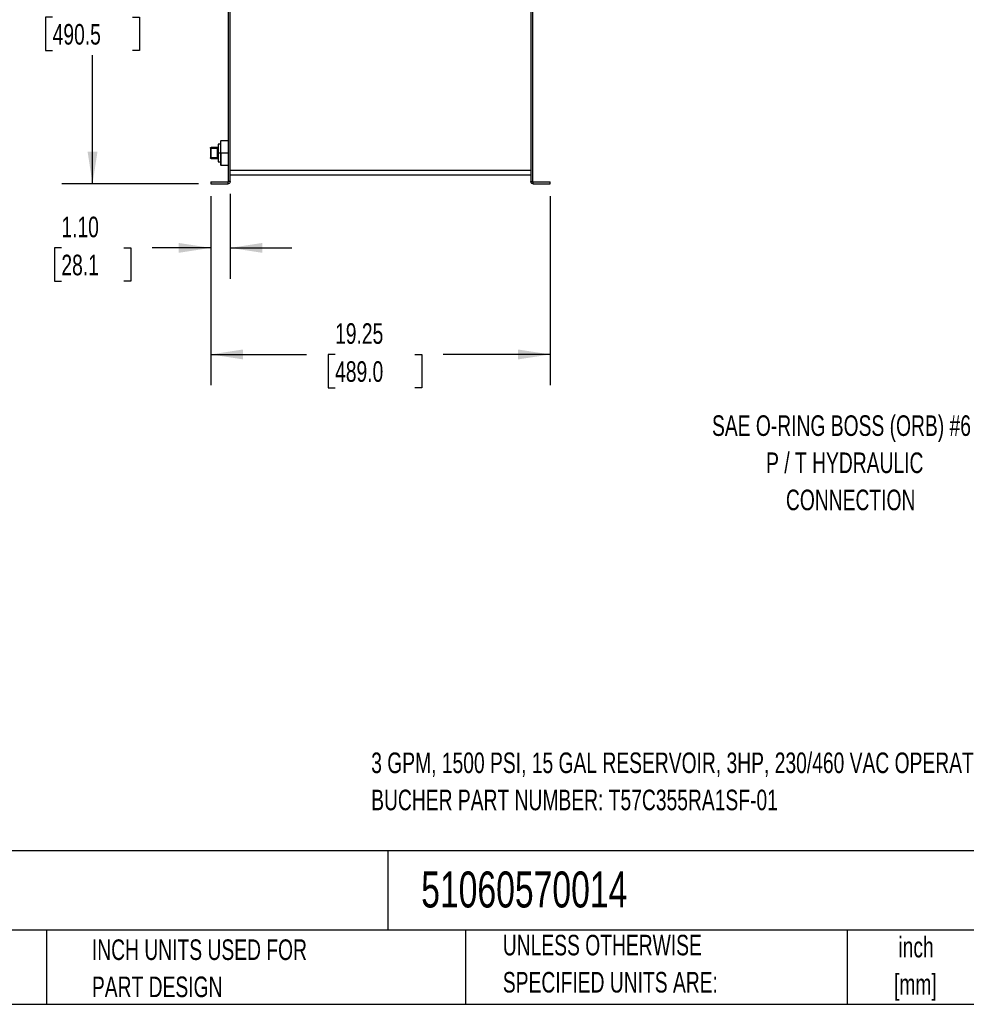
# Model space of a CAD drawing. Header units: inches. Extents: x 3 to 150, y 3 to 116.
# Tile 26 of 64: x 65 to 119, y 3 to 59. Entities that reach past the tile are written whole.
import ezdxf

# ---------------------------------------------------------------- set-up
doc = ezdxf.new("R2010")
doc.units = ezdxf.units.IN
doc.header["$LTSCALE"] = 14
doc.header["$MEASUREMENT"] = 0
doc.layers.add('DIMENSIONS', color=140, linetype='Continuous', lineweight=25)
doc.layers.add('TEXT', color=140, linetype='Continuous', lineweight=25)
doc.styles.add('SLDTEXTSTYLE0', font='TXT', dxfattribs={"width": 0.7})
doc.dimstyles.new('SLDDIMSTYLE0', dxfattribs={"dimtxt": 1.189453, "dimasz": 1.82, "dimexe": 0, "dimexo": 0.0625, "dimgap": 0.297363, "dimtad": 0, "dimtih": 1, "dimtoh": 1, "dimrnd": 1e-09, "dimzin": 12, "dimdsep": 46, "dimtxsty": 'SLDTEXTSTYLE0', "dimsah": 1, "dimcen": 0.09, "dimadec": 0, "dimazin": 3, "dimtfac": 1, "dimtofl": 0, "dimtmove": 0, "dimatfit": 3, "dimfxl": 0, "dimfrac": 2, "dimtolj": 1, "dimtzin": 12, "dimarcsym": 0})
doc.dimstyles.new('SLDDIMSTYLE2', dxfattribs={"dimtxt": 1.189453, "dimasz": 1.82, "dimexe": 0, "dimexo": 0.0625, "dimgap": 0.297363, "dimtad": 0, "dimtih": 1, "dimtoh": 1, "dimrnd": 1e-09, "dimzin": 4, "dimdsep": 46, "dimtxsty": 'SLDTEXTSTYLE0', "dimsah": 1, "dimcen": 0.09, "dimadec": 0, "dimazin": 1, "dimtfac": 1, "dimtmove": 0, "dimatfit": 0, "dimfxl": 0, "dimfrac": 2, "dimtolj": 1, "dimtzin": 12, "dimarcsym": 0})

# ---------------------------------------------------------------- blocks, each defined once
blk = doc.blocks.new('_D_2')
at = {"layer": 'DIMENSIONS'}
for p, q in [((75.821, 49.328), (75.821, 44.643)), ((76.925, 49.462), (76.925, 44.643)), ((67.347, 46.393), (66.948, 46.393)), ((66.948, 46.393), (66.948, 44.502)), ((70.882, 46.393), (71.281, 46.393)), ((71.281, 46.393), (71.281, 44.502)), ((75.821, 46.393), (72.493, 46.393)), ((76.925, 46.393), (80.425, 46.393)), ((66.948, 44.502), (67.347, 44.502)), ((71.281, 44.502), (70.882, 44.502))]:
    blk.add_line(p, q, dxfattribs=at)
for points in [[(75.821, 46.393), (74.001, 46.673), (74.001, 46.113)], [(76.925, 46.393), (78.745, 46.113), (78.745, 46.673)]]:
    blk.add_solid(points, dxfattribs=at)
at = {"layer": 'DIMENSIONS', "char_height": 1.1667, "attachment_point": 1, "style": 'SLDTEXTSTYLE0'}
for s, insert in [('1.10', (67.347, 48.163)), ('28.1', (67.347, 46.006))]:
    blk.add_mtext(s, dxfattribs=dict(at, insert=insert))
blk = doc.blocks.new('_D_3')
at = {"layer": 'DIMENSIONS'}
for p, q in [((75.821, 49.328), (75.821, 38.601)), ((95.071, 49.328), (95.071, 38.601)), ((75.821, 40.351), (81.257, 40.351)), ((82.869, 40.351), (82.469, 40.351)), ((82.469, 40.351), (82.469, 38.46)), ((87.393, 40.351), (87.792, 40.351)), ((87.792, 40.351), (87.792, 38.46)), ((95.071, 40.351), (89.005, 40.351)), ((82.469, 38.46), (82.869, 38.46)), ((87.792, 38.46), (87.393, 38.46))]:
    blk.add_line(p, q, dxfattribs=at)
for points in [[(75.821, 40.351), (77.641, 40.071), (77.641, 40.631)], [(95.071, 40.351), (93.251, 40.631), (93.251, 40.071)]]:
    blk.add_solid(points, dxfattribs=at)
at = {"layer": 'DIMENSIONS', "char_height": 1.1667, "attachment_point": 1, "style": 'SLDTEXTSTYLE0'}
for s, insert in [('19.25', (82.869, 42.121)), ('489.0', (82.869, 39.964))]:
    blk.add_mtext(s, dxfattribs=dict(at, insert=insert))
blk = doc.blocks.new('_D_6')
at = {"layer": 'DIMENSIONS'}
for p, q in [((76.246, 69.34), (67.364, 69.34)), ((69.114, 69.34), (69.114, 61.632)), ((66.852, 59.475), (66.453, 59.475)), ((66.453, 59.475), (66.453, 57.584)), ((71.376, 59.475), (71.776, 59.475)), ((71.776, 59.475), (71.776, 57.584)), ((66.453, 57.584), (66.852, 57.584)), ((71.776, 57.584), (71.376, 57.584)), ((69.114, 50.028), (69.114, 57.318)), ((75.121, 50.028), (67.364, 50.028))]:
    blk.add_line(p, q, dxfattribs=at)
for points in [[(69.114, 69.34), (68.834, 67.52), (69.394, 67.52)], [(69.114, 50.028), (69.394, 51.848), (68.834, 51.848)]]:
    blk.add_solid(points, dxfattribs=at)
at = {"layer": 'DIMENSIONS', "char_height": 1.1667, "attachment_point": 1, "style": 'SLDTEXTSTYLE0'}
for s, insert in [('19.31', (66.852, 61.245)), ('490.5', (66.852, 59.088))]:
    blk.add_mtext(s, dxfattribs=dict(at, insert=insert))

msp = doc.modelspace()

# ---------------------------------------------------------------- linework, layer by layer
for p, q in [((76.821, 50.162), (76.821, 68.893)), ((76.925, 50.162), (76.925, 68.893)), ((93.966, 68.893), (93.966, 50.162)), ((94.071, 68.893), (94.071, 50.162)), ((75.796, 52.05), (75.796, 51.505)), ((76.206, 52.09), (75.836, 52.09)), ((75.836, 52.05), (76.206, 52.05)), ((75.836, 51.505), (75.836, 52.05)), ((76.206, 51.505), (76.206, 52.05)), ((76.371, 52.278), (76.246, 52.278)), ((76.391, 52.465), (76.371, 52.444)), ((76.821, 52.464), (76.391, 52.464)), ((76.206, 51.505), (75.836, 51.505)), ((75.836, 51.465), (76.206, 51.465)), ((76.246, 51.778), (76.371, 51.778)), ((76.391, 51.778), (76.371, 51.778)), ((76.391, 51.778), (76.821, 51.778)), ((76.246, 51.278), (76.371, 51.278)), ((76.371, 51.112), (76.391, 51.091)), ((76.391, 51.091), (76.821, 51.091)), ((93.966, 50.789), (76.925, 50.789)), ((76.925, 50.539), (93.966, 50.539)), ((75.821, 50.132), (75.821, 50.028)), ((75.821, 50.132), (76.791, 50.132)), ((75.821, 50.028), (76.791, 50.028)), ((76.791, 50.132), (76.791, 50.028)), ((76.925, 50.162), (76.821, 50.162)), ((93.966, 50.162), (94.071, 50.162)), ((94.101, 50.028), (94.101, 50.132)), ((94.101, 50.132), (95.071, 50.132)), ((94.101, 50.028), (95.071, 50.028)), ((95.071, 50.028), (95.071, 50.132))]:
    msp.add_line(p, q)
for points, knots in [([(75.796, 52.05), (75.796, 52.061), (75.8, 52.071), (75.815, 52.086), (75.825, 52.09), (75.836, 52.09)], [0, 0, 0, 0, 0.5, 0.5, 1, 1, 1, 1]), ([(75.836, 52.05), (75.825, 52.05), (75.815, 52.05), (75.8, 52.05), (75.796, 52.05), (75.796, 52.05)], [0, 0, 0, 0, 0.5, 0.5, 1, 1, 1, 1]), ([(75.836, 52.09), (75.836, 52.09), (75.836, 52.086), (75.836, 52.071), (75.836, 52.061), (75.836, 52.05)], [0, 0, 0, 0, 0.5, 0.5, 1, 1, 1, 1]), ([(76.246, 52.13), (76.246, 52.12), (76.242, 52.109), (76.227, 52.095), (76.216, 52.09), (76.206, 52.09)], [0, 0, 0, 0, 0.5, 0.5, 1, 1, 1, 1]), ([(76.206, 52.05), (76.206, 52.061), (76.206, 52.071), (76.206, 52.086), (76.206, 52.09), (76.206, 52.09)], [0, 0, 0, 0, 0.5, 0.5, 1, 1, 1, 1]), ([(76.246, 52.05), (76.246, 52.05), (76.242, 52.05), (76.227, 52.05), (76.216, 52.05), (76.206, 52.05)], [0, 0, 0, 0, 0.5, 0.5, 1, 1, 1, 1]), ([(76.246, 52.278), (76.246, 52.278), (76.246, 52.265), (76.246, 52.215), (76.246, 52.178), (76.246, 52.085), (76.246, 52.03), (76.246, 51.909), (76.246, 51.843), (76.246, 51.778)], [0, 0, 0, 0, 0.25, 0.25, 0.5, 0.5, 0.75, 0.75, 1, 1, 1, 1]), ([(76.371, 52.444), (76.371, 52.444), (76.371, 52.44), (76.371, 52.423), (76.371, 52.41), (76.371, 52.377), (76.371, 52.356), (76.371, 52.308), (76.371, 52.28), (76.371, 52.218), (76.371, 52.184), (76.371, 52.112), (76.371, 52.073), (76.371, 51.993), (76.371, 51.951), (76.371, 51.865), (76.371, 51.821), (76.371, 51.778)], [0, 0, 0, 0, 0.125, 0.125, 0.25, 0.25, 0.375, 0.375, 0.5, 0.5, 0.625, 0.625, 0.75, 0.75, 0.875, 0.875, 1, 1, 1, 1]), ([(76.391, 51.778), (76.391, 51.823), (76.391, 51.868), (76.391, 51.956), (76.391, 51.999), (76.391, 52.082), (76.391, 52.122), (76.391, 52.197), (76.391, 52.231), (76.391, 52.295), (76.391, 52.324), (76.391, 52.374), (76.391, 52.395), (76.391, 52.429), (76.391, 52.442), (76.391, 52.46), (76.391, 52.464), (76.391, 52.464)], [0, 0, 0, 0, 0.125, 0.125, 0.25, 0.25, 0.375, 0.375, 0.5, 0.5, 0.625, 0.625, 0.75, 0.75, 0.875, 0.875, 1, 1, 1, 1]), ([(75.796, 51.505), (75.796, 51.505), (75.8, 51.505), (75.815, 51.505), (75.825, 51.505), (75.836, 51.505)], [0, 0, 0, 0, 0.5, 0.5, 1, 1, 1, 1]), ([(75.836, 51.465), (75.825, 51.465), (75.815, 51.47), (75.8, 51.484), (75.796, 51.495), (75.796, 51.505)], [0, 0, 0, 0, 0.5, 0.5, 1, 1, 1, 1]), ([(75.836, 51.505), (75.836, 51.495), (75.836, 51.484), (75.836, 51.47), (75.836, 51.465), (75.836, 51.465)], [0, 0, 0, 0, 0.5, 0.5, 1, 1, 1, 1]), ([(76.206, 51.505), (76.216, 51.505), (76.227, 51.505), (76.242, 51.505), (76.246, 51.505), (76.246, 51.505)], [0, 0, 0, 0, 0.5, 0.5, 1, 1, 1, 1]), ([(76.206, 51.465), (76.206, 51.465), (76.206, 51.47), (76.206, 51.484), (76.206, 51.495), (76.206, 51.505)], [0, 0, 0, 0, 0.5, 0.5, 1, 1, 1, 1]), ([(76.246, 51.425), (76.246, 51.436), (76.242, 51.446), (76.227, 51.461), (76.216, 51.465), (76.206, 51.465)], [0, 0, 0, 0, 0.5, 0.5, 1, 1, 1, 1]), ([(76.246, 51.778), (76.246, 51.712), (76.246, 51.647), (76.246, 51.526), (76.246, 51.471), (76.246, 51.378), (76.246, 51.341), (76.246, 51.291), (76.246, 51.278), (76.246, 51.278)], [0, 0, 0, 0, 0.25, 0.25, 0.5, 0.5, 0.75, 0.75, 1, 1, 1, 1]), ([(76.371, 51.778), (76.371, 51.734), (76.371, 51.691), (76.371, 51.605), (76.371, 51.563), (76.371, 51.482), (76.371, 51.444), (76.371, 51.371), (76.371, 51.337), (76.371, 51.276), (76.371, 51.248), (76.371, 51.199), (76.371, 51.179), (76.371, 51.145), (76.371, 51.133), (76.371, 51.116), (76.371, 51.111), (76.371, 51.111)], [0, 0, 0, 0, 0.125, 0.125, 0.25, 0.25, 0.375, 0.375, 0.5, 0.5, 0.625, 0.625, 0.75, 0.75, 0.875, 0.875, 1, 1, 1, 1]), ([(76.391, 51.778), (76.391, 51.733), (76.391, 51.688), (76.391, 51.6), (76.391, 51.557), (76.391, 51.474), (76.391, 51.434), (76.391, 51.359), (76.391, 51.324), (76.391, 51.261), (76.391, 51.232), (76.391, 51.182), (76.391, 51.161), (76.391, 51.126), (76.391, 51.113), (76.391, 51.096), (76.391, 51.091), (76.391, 51.091)], [0, 0, 0, 0, 0.125, 0.125, 0.25, 0.25, 0.375, 0.375, 0.5, 0.5, 0.625, 0.625, 0.75, 0.75, 0.875, 0.875, 1, 1, 1, 1]), ([(76.821, 50.162), (76.821, 50.161), (76.821, 50.159), (76.82, 50.157), (76.82, 50.154), (76.818, 50.15), (76.816, 50.146), (76.812, 50.141), (76.808, 50.137), (76.802, 50.135), (76.797, 50.133), (76.793, 50.133), (76.791, 50.132)], [0, 0, 0, 0, 0.062773, 0.124994, 0.187275, 0.250222, 0.374951, 0.500146, 0.624875, 0.750071, 0.874919, 1, 1, 1, 1]), ([(76.925, 50.162), (76.925, 50.145), (76.922, 50.127), (76.908, 50.095), (76.898, 50.08), (76.874, 50.055), (76.859, 50.045), (76.826, 50.031), (76.808, 50.028), (76.791, 50.028)], [0, 0, 0, 0, 0.25, 0.25, 0.5, 0.5, 0.75, 0.75, 1, 1, 1, 1]), ([(94.101, 50.028), (94.083, 50.028), (94.066, 50.031), (94.033, 50.045), (94.018, 50.055), (93.993, 50.08), (93.983, 50.095), (93.97, 50.127), (93.966, 50.145), (93.966, 50.162)], [0, 0, 0, 0, 0.25, 0.25, 0.5, 0.5, 0.75, 0.75, 1, 1, 1, 1]), ([(94.101, 50.132), (94.1, 50.132), (94.098, 50.132), (94.095, 50.133), (94.092, 50.134), (94.088, 50.135), (94.084, 50.137), (94.08, 50.141), (94.076, 50.146), (94.073, 50.151), (94.071, 50.157), (94.071, 50.16), (94.071, 50.162)], [0, 0, 0, 0, 0.0627727, 0.1249944, 0.1872746, 0.2502217, 0.3749506, 0.5001462, 0.6248751, 0.7500708, 0.8749189, 1, 1, 1, 1])]:
    msp.add_open_spline(points, degree=3, knots=knots)
at = {"layer": 'TEXT'}
for p, q in [((150.5, 12.195), (3.5, 12.195)), ((85.851, 12.195), (85.851, 7.7)), ((150.5, 7.7), (3.5, 7.7)), ((66.498, 7.7), (66.498, 3.5)), ((90.273, 7.7), (90.273, 3.5)), ((111.903, 7.7), (111.903, 3.5)), ((3.5, 3.5), (150.5, 3.5))]:
    msp.add_line(p, q, dxfattribs=at)

# ---------------------------------------------------------------- texts
at = {"layer": 'TEXT', "style": 'SLDTEXTSTYLE0'}
for s, insert, char_height, attachment_point in [('SAE O-RING BOSS (ORB) #6', (111.586, 36.898), 1.16667, 2), ('P / T HYDRAULIC', (111.773, 34.791), 1.16667, 2), ('CONNECTION', (112.107, 32.685), 1.1667, 2), ('3 GPM, 1500 PSI, 15 GAL RESERVOIR, 3HP, 230/460 VAC OPERATING VOLTAGE.', (84.917, 17.778), 1.16667, 1), ('BUCHER PART NUMBER: T57C355RA1SF-01', (84.917, 15.671), 1.16667, 1), ('51060570014', (87.752, 11.032), 2.04167, 1), ('UNLESS OTHERWISE', (92.382, 7.441), 1.16667, 1), ('inch', (115.816, 7.329), 1.1667, 2), ('INCH UNITS USED FOR', (69.079, 7.18), 1.16667, 1), ('PART DESIGN', (69.079, 5.074), 1.16667, 1), ('SPECIFIED UNITS ARE:', (92.382, 5.334), 1.16667, 1), ('[mm]', (115.777, 5.222), 1.1667, 2)]:
    msp.add_mtext(s, dxfattribs=dict(at, insert=insert, char_height=char_height, attachment_point=attachment_point))

# ---------------------------------------------------------------- dimensions: what is measured, and where the dimension line sits
at = {"layer": 'DIMENSIONS'}
dim = msp.add_linear_dim(base=(69.114, 69.34), p1=(75.821, 50.028), p2=(76.946, 69.34), angle=90, dimstyle='SLDDIMSTYLE0', dxfattribs=at)
dim.commit()
dim.dimension.update_dxf_attribs({"geometry": '_D_6', "text_midpoint": (69.114, 59.475), "dimtype": 160})
for base, p1, p2, dimstyle, picture, middle in [((75.821, 46.393), (76.925, 50.162), (75.821, 50.028), 'SLDDIMSTYLE2', '_D_2', (69.114, 46.393)), ((95.071, 40.351), (75.821, 50.028), (95.071, 50.028), 'SLDDIMSTYLE0', '_D_3', (85.131, 40.351))]:
    dim = msp.add_linear_dim(base=base, p1=p1, p2=p2, dimstyle=dimstyle, dxfattribs=at)
    dim.commit()
    dim.dimension.update_dxf_attribs({"geometry": picture, "text_midpoint": middle, "dimtype": 160})

doc.saveas('drawing.dxf')
